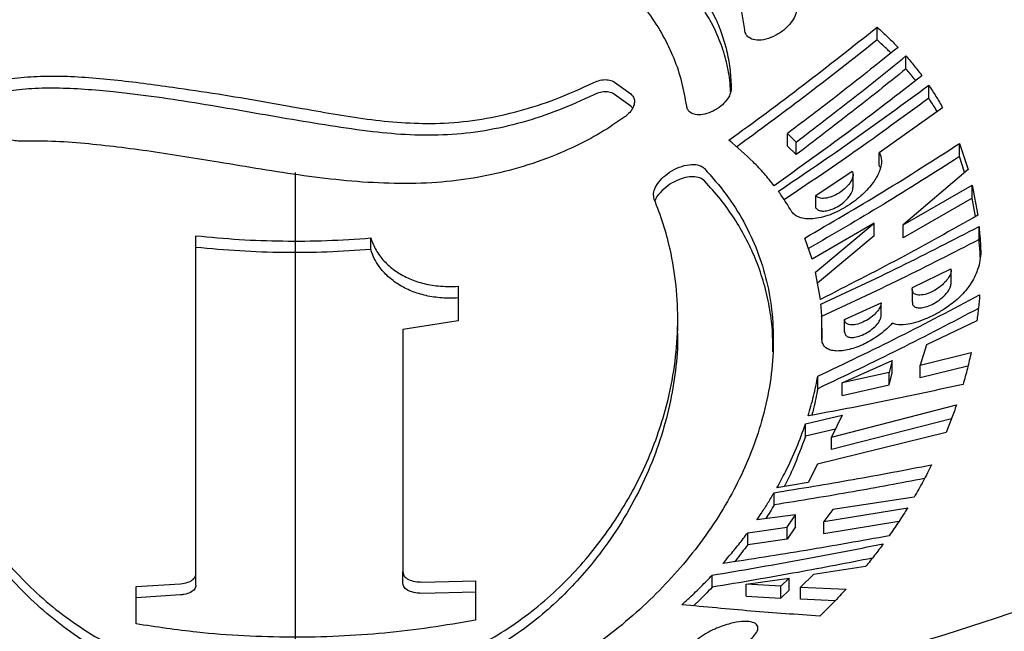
# Model space of a CAD drawing. Header units: millimetres. Extents: x 8 to 862, y 8 to 585.
# Tile 80 of 84: x 735 to 750, y 536 to 545. Entities that reach past the tile are written whole.
import ezdxf

# ---------------------------------------------------------------- set-up
doc = ezdxf.new("R2010")
doc.units = ezdxf.units.MM
doc.linetypes.add('CENTERX2', pattern=[20.32, 12.7, -2.54, 2.54, -2.54])
doc.layers.add('CENTERLINE', color=4, linetype='CENTERX2')
doc.layers.add('DIMENSIONS', color=2, linetype='Continuous')
doc.layers.add('OUTLINE', color=7, linetype='Continuous', lineweight=25)
doc.styles.add('SLDTEXTSTYLE0', font='TXT', dxfattribs={"width": 0.75})
doc.dimstyles.new('SLDDIMSTYLE23', dxfattribs={"dimtxt": 3.5, "dimasz": 2, "dimexe": 0, "dimexo": 0.0625, "dimgap": 0.875, "dimtad": 1, "dimrnd": 1e-09, "dimzin": 12, "dimdsep": 46, "dimtxsty": 'SLDTEXTSTYLE0', "dimsah": 1, "dimcen": 0, "dimadec": 0, "dimazin": 3, "dimtfac": 1, "dimtofl": 0, "dimtmove": 0, "dimatfit": 3, "dimfxl": 0, "dimfrac": 2, "dimtolj": 1, "dimtzin": 12, "dimarcsym": 0})
doc.dimstyles.new('SLDDIMSTYLE9', dxfattribs={"dimtxt": 3.5, "dimasz": 2, "dimexe": 0, "dimexo": 0.0625, "dimgap": 0.875, "dimtad": 1, "dimrnd": 1e-09, "dimzin": 12, "dimdsep": 46, "dimtxsty": 'SLDTEXTSTYLE0', "dimsah": 1, "dimcen": 0, "dimadec": 0, "dimazin": 3, "dimtfac": 1, "dimtofl": 0, "dimtmove": 0, "dimatfit": 3, "dimfxl": 0, "dimfrac": 2, "dimtolj": 1, "dimtzin": 12, "dimarcsym": 0})

# ---------------------------------------------------------------- blocks, each defined once
blk = doc.blocks.new('_D_87')
at = {"layer": 'DIMENSIONS'}
blk.add_line((791.29, 545.141), (739.166, 568.209), dxfattribs=at)
blk.add_arc((739.166, 568.209), 131.85, 291.26696, 338.13735, dxfattribs=at)
blk.add_solid([(791.29, 545.141), (789.663, 546.408), (789.258, 545.493)], dxfattribs=at)
at = {"layer": 'DIMENSIONS', "insert": (761.078, 563.428), "char_height": 3.5, "attachment_point": 1, "rotation": 336.1278, "style": 'SLDTEXTSTYLE0'}
blk.add_mtext('R57', dxfattribs=at)
blk = doc.blocks.new('_D_91')
at = {"layer": 'DIMENSIONS'}
blk.add_line((713.624, 507.081), (739.166, 568.209), dxfattribs=at)
blk.add_solid([(713.624, 507.081), (714.856, 508.733), (713.934, 509.119)], dxfattribs=at)
at = {"layer": 'DIMENSIONS', "insert": (722.421, 539.794), "char_height": 3.5, "attachment_point": 1, "rotation": 67.3225, "style": 'SLDTEXTSTYLE0'}
blk.add_mtext('R66,25', dxfattribs=at)
blk = doc.blocks.new('SW_CENTERMARKSYMBOL_0')
at = {"layer": 'CENTERLINE', "color": 0}
blk.add_line((0, -5), (0, -79.679), dxfattribs=at)

msp = doc.modelspace()

# ---------------------------------------------------------------- linework, layer by layer
at = {"layer": 'OUTLINE'}
for p, q in [((748.20515, 544.94774), (748.20515, 545.14681)), ((748.65262, 544.49797), (748.65262, 544.69883)), ((744.12616, 544.29161), (744.37867, 544.10845)), ((749.00571, 544.04279), (749.00571, 544.24482)), ((744.37867, 543.91908), (744.12616, 544.10255)), ((744.40633, 543.89209), (744.37867, 543.91908)), ((749.22204, 543.8939), (748.23753, 543.19635)), ((746.81081, 543.49346), (746.94659, 543.36159)), ((746.81081, 543.29847), (746.81081, 543.49346)), ((746.94659, 543.1662), (746.81081, 543.29847)), ((746.94659, 543.1662), (746.94659, 543.36159)), ((749.48213, 543.33821), (749.6168, 542.93786)), ((749.48213, 543.13531), (749.48213, 543.33821)), ((748.23753, 542.99721), (748.23753, 543.19635)), ((749.56385, 542.89245), (749.48213, 543.13531)), ((748.25382, 542.9662), (748.23753, 542.99721)), ((747.25302, 542.53282), (747.8169, 542.90881)), ((747.83054, 542.65797), (747.83054, 542.85685)), ((749.6168, 542.93786), (748.60972, 542.0743)), ((748.60972, 542.0743), (749.68043, 542.69233)), ((749.68043, 542.69233), (749.76604, 542.22368)), ((749.68043, 542.48971), (749.68043, 542.69233)), ((747.25302, 542.33677), (747.25302, 542.53282)), ((749.68043, 542.48971), (748.60972, 541.87511)), ((749.73248, 542.20511), (749.68043, 542.48971)), ((748.16036, 542.10165), (747.19534, 541.54481)), ((747.24991, 541.34115), (748.16036, 542.10165)), ((748.16036, 541.90354), (748.16036, 542.10165)), ((748.60972, 541.87511), (748.60972, 542.0743)), ((749.78673, 541.84794), (749.78673, 542.04979)), ((748.16036, 541.90354), (747.2796, 541.17061)), ((740.33995, 541.69151), (740.33995, 541.87136)), ((747.19534, 541.54481), (747.07963, 541.87016)), ((747.32379, 540.91685), (747.24991, 541.34115)), ((748.75342, 541.10417), (749.35023, 541.39352)), ((749.35414, 541.16502), (749.35414, 541.36409)), ((741.69819, 541.12061), (741.69819, 540.58591)), ((748.74951, 541.07416), (748.74951, 540.87635)), ((747.69901, 540.60638), (748.26943, 540.86653)), ((748.26943, 540.66968), (748.26943, 540.86653)), ((741.69819, 540.58591), (740.83883, 540.44942)), ((745.10817, 540.42245), (745.10817, 540.61311)), ((747.69901, 540.41101), (747.69901, 540.60638)), ((749.75287, 540.58616), (748.97104, 540.2123)), ((747.34884, 540.29143), (747.34884, 540.47152)), ((748.97104, 540.2123), (748.8708, 539.89582)), ((748.8708, 539.89582), (749.66449, 540.09238)), ((747.66053, 539.61901), (748.4384, 539.96613)), ((748.4384, 539.96613), (748.39399, 539.78332)), ((748.4384, 539.77046), (748.4384, 539.96613)), ((748.8708, 539.69964), (748.8708, 539.89582)), ((748.39399, 539.78332), (747.66053, 539.61901)), ((748.39399, 539.58805), (748.39399, 539.78332)), ((748.39399, 539.58805), (748.4384, 539.77046)), ((749.61508, 539.88255), (748.8708, 539.69964)), ((747.28257, 539.53013), (747.28257, 539.72354)), ((747.66053, 539.42515), (747.66053, 539.61901)), ((747.66053, 539.42515), (748.39399, 539.58805)), ((747.49665, 538.77725), (749.43781, 539.27918)), ((747.09346, 538.98432), (747.66053, 539.12076)), ((747.09346, 538.79232), (747.09346, 538.98432)), ((747.66053, 539.12076), (747.49665, 538.77725)), ((749.36061, 539.06381), (747.49665, 538.58505)), ((747.55661, 538.90293), (747.09346, 538.79232)), ((749.27706, 538.8509), (747.28033, 538.35718)), ((747.49665, 538.58505), (747.49665, 538.77725)), ((747.28033, 538.35718), (747.13528, 538.07276)), ((747.13528, 538.07276), (746.64875, 537.99122)), ((746.60462, 537.72436), (746.60462, 537.91399)), ((748.77815, 537.84406), (747.51456, 537.65132)), ((747.37793, 537.4665), (748.67944, 537.68006)), ((747.51456, 537.65132), (747.37793, 537.4665)), ((746.93952, 537.57087), (746.33746, 537.49205)), ((746.80632, 537.37997), (746.93952, 537.57087)), ((746.93952, 537.38146), (746.93952, 537.57087)), ((748.54286, 537.46664), (747.37793, 537.27685)), ((747.37793, 537.27685), (747.37793, 537.4665)), ((746.19531, 537.29289), (746.80632, 537.37997)), ((746.93952, 537.38146), (746.80632, 537.19102)), ((746.80632, 537.19102), (746.80632, 537.37997)), ((746.19531, 537.1047), (746.19531, 537.29289)), ((746.80632, 537.19102), (746.19531, 537.1047)), ((740.83883, 536.50985), (740.83883, 536.68413)), ((748.02522, 536.76557), (747.2141, 536.64085)), ((737.62691, 536.47993), (737.62691, 536.65396)), ((741.13432, 536.52555), (741.96655, 536.5442)), ((741.96655, 536.5442), (741.96655, 535.9354)), ((745.64243, 536.446), (745.64243, 536.63268)), ((746.17338, 536.49236), (746.83627, 536.58537)), ((746.83627, 536.58537), (746.70973, 536.46195)), ((746.83627, 536.39773), (746.83627, 536.58537)), ((747.2141, 536.64085), (747.01375, 536.44674)), ((736.69642, 536.45786), (737.38596, 536.50047)), ((736.69642, 535.87578), (736.69642, 536.45786)), ((746.70973, 536.46195), (746.17338, 536.49236)), ((746.17338, 536.3054), (746.17338, 536.49236)), ((746.70973, 536.27461), (746.70973, 536.46195)), ((746.70973, 536.27461), (746.83627, 536.39773)), ((747.01375, 536.44674), (747.72249, 536.41635)), ((747.01375, 536.25921), (747.01375, 536.44674)), ((737.38596, 536.32598), (736.69642, 536.28169)), ((741.96655, 536.36702), (741.13432, 536.35065)), ((746.17338, 536.3054), (746.70973, 536.27461)), ((747.55183, 536.23582), (747.01375, 536.25921))]:
    msp.add_line(p, q, dxfattribs=at)
for radius, start, end in [(40.67122, 180, 0), (34.01882, 180.168424, 359.831576), (36.55, 225, 315)]:
    msp.add_arc((739.16604, 568.20876), radius, start, end, dxfattribs=at)
for points, knots in [([(746.14816, 545.10348), (746.13725, 545.18694), (746.11543, 545.35388), (746.04537, 545.595), (745.94678, 545.82801), (745.80868, 546.06302), (745.62953, 546.29694), (745.47119, 546.44485), (745.39161, 546.51917)], [0, 0, 0, 0, 0.15443959, 0.30887519, 0.4678012, 0.62672686, 0.81241755, 1, 1, 1, 1]), ([(744.8545, 546.33254), (744.94398, 546.25376), (745.12293, 546.09619), (745.35117, 545.83872), (745.5471, 545.56463), (745.6967, 545.28894), (745.8052, 545.01791), (745.87913, 544.75273), (745.92691, 544.47742), (745.9346, 544.28629), (745.93844, 544.19073)], [0, 0, 0, 0, 0.133008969, 0.266016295, 0.40287537, 0.539733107, 0.653596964, 0.767460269, 0.883729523, 1, 1, 1, 1]), ([(745.9284, 544.1432), (745.9253, 544.20377), (745.91662, 544.37345), (745.8601, 544.64443), (745.76046, 544.95445), (745.62612, 545.23641), (745.46824, 545.48957), (745.29214, 545.71754), (745.09014, 545.93682), (744.93305, 546.07445), (744.8545, 546.14327)], [0, 0, 0, 0, 0.07849018, 0.21987225, 0.36536283, 0.51085492, 0.63187137, 0.75288892, 0.87644394, 1, 1, 1, 1]), ([(745.24739, 543.91744), (745.22554, 544.0437), (745.18184, 544.29621), (745.05694, 544.66351), (744.88706, 545.02117), (744.66893, 545.36368), (744.41099, 545.69001), (744.2056, 545.89349), (744.10255, 545.99558)], [0, 0, 0, 0, 0.16482057, 0.32964151, 0.49928799, 0.66893696, 0.833892, 1, 1, 1, 1]), ([(746.95345, 545.43299), (746.94944, 545.39861), (746.94143, 545.32997), (746.87441, 545.21783), (746.77241, 545.10926), (746.63498, 545.01457), (746.48108, 544.95285), (746.33832, 544.93735), (746.23211, 544.96613), (746.1661, 545.02416), (746.15403, 545.07754), (746.14816, 545.10348)], [0, 0, 0, 0, 0.10782122, 0.2152821, 0.33248586, 0.45967895, 0.58893806, 0.70940138, 0.81534147, 0.91025596, 1, 1, 1, 1]), ([(745.90327, 543.38922), (746.29144, 543.6747), (747.06814, 544.24593), (747.82603, 544.84643), (748.20515, 545.14681)], [0, 0, 0, 0, 0.49976744, 1, 1, 1, 1]), ([(748.20515, 545.14681), (748.23359, 545.12122), (748.29048, 545.07002), (748.40022, 544.96631), (748.47796, 544.88641), (748.52966, 544.83327)], [0, 0, 0, 0, 0.250946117, 0.501889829, 1, 1, 1, 1]), ([(748.20515, 544.94774), (747.8264, 544.64865), (747.10699, 544.08055), (746.36999, 543.54), (746.02101, 543.28403)], [0, 0, 0, 0, 0.526482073, 1, 1, 1, 1]), ([(748.41933, 544.74561), (748.40342, 544.76148), (748.33465, 544.83012), (748.26143, 544.89662), (748.20515, 544.94774)], [0, 0, 0, 0, 0.23134693, 1, 1, 1, 1]), ([(748.52966, 544.83327), (748.24611, 544.60582), (747.67886, 544.15077), (747.10022, 543.71261), (746.81081, 543.49346)], [0, 0, 0, 0, 0.49985655, 1, 1, 1, 1]), ([(746.94659, 543.36159), (747.2337, 543.58021), (747.80809, 544.01758), (748.37106, 544.47171), (748.65262, 544.69883)], [0, 0, 0, 0, 0.49985833, 1, 1, 1, 1]), ([(748.65262, 544.69883), (748.67447, 544.67371), (748.71817, 544.62348), (748.80232, 544.52181), (748.86169, 544.44372), (748.90118, 544.39178)], [0, 0, 0, 0, 0.25087236, 0.50173976, 1, 1, 1, 1]), ([(748.65262, 544.49797), (748.37117, 544.27192), (747.80812, 543.81969), (747.23382, 543.38407), (746.94659, 543.1662)], [0, 0, 0, 0, 0.49985915, 1, 1, 1, 1]), ([(748.80348, 544.31707), (748.79576, 544.32689), (748.74751, 544.38826), (748.69594, 544.44789), (748.65262, 544.49797)], [0, 0, 0, 0, 0.16011964, 1, 1, 1, 1]), ([(734.30781, 544.25887), (734.42713, 544.28684), (734.66633, 544.3429), (735.05829, 544.38218), (735.47263, 544.39206), (735.90737, 544.37218), (736.35796, 544.33175), (736.81256, 544.27647), (737.35038, 544.20279), (737.97048, 544.11034), (738.66892, 543.99444), (739.30785, 543.87974), (739.88855, 543.77498), (740.41702, 543.69779), (740.94806, 543.65062), (741.49974, 543.64739), (742.06877, 543.70925), (742.64695, 543.83735), (743.23087, 544.02343), (743.60762, 544.19559), (743.80355, 544.28512)], [0, 0, 0, 0, 0.04379876, 0.08780073, 0.13167667, 0.17820807, 0.22489764, 0.27167226, 0.31831991, 0.38999939, 0.46178466, 0.53350208, 0.58858697, 0.64376845, 0.69881508, 0.75371591, 0.81396777, 0.87442405, 0.93469628, 1, 1, 1, 1]), ([(743.80355, 544.28512), (743.83705, 544.299), (743.90413, 544.32682), (744.00642, 544.33514), (744.08167, 544.31981), (744.11467, 544.29889), (744.12616, 544.29161)], [0, 0, 0, 0, 0.290547, 0.58184025, 0.85446368, 1, 1, 1, 1]), ([(748.90118, 544.39178), (748.52409, 544.09953), (747.76952, 543.51469), (746.99398, 542.96048), (746.606, 542.68323)], [0, 0, 0, 0, 0.499732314, 1, 1, 1, 1]), ([(743.80355, 544.09638), (743.62255, 544.01293), (743.25996, 543.84576), (742.69196, 543.65864), (742.11492, 543.52717), (741.53207, 543.4661), (740.95144, 543.46453), (740.34474, 543.51954), (739.70989, 543.61308), (739.04047, 543.72335), (738.36762, 543.8419), (737.69284, 543.95792), (737.0182, 544.06259), (736.41797, 544.13625), (735.89611, 544.18252), (735.45279, 544.20333), (735.03629, 544.1931), (734.64975, 544.15116), (734.42178, 544.097), (734.30781, 544.06993)], [0, 0, 0, 0, 0.06045271, 0.1211043, 0.18155397, 0.24113471, 0.30091807, 0.36061525, 0.42979488, 0.49936742, 0.56896532, 0.63831537, 0.70731473, 0.77611036, 0.82279252, 0.86954815, 0.91614033, 0.95807868, 1, 1, 1, 1]), ([(745.93844, 544.19073), (745.93473, 544.1612), (745.92732, 544.10224), (745.86847, 544.00713), (745.77962, 543.9164), (745.66136, 543.83906), (745.53031, 543.79031), (745.40928, 543.77987), (745.3187, 543.80572), (745.26373, 543.85447), (745.25255, 543.89758), (745.24739, 543.91744)], [0, 0, 0, 0, 0.10990184, 0.21947868, 0.33799904, 0.46519883, 0.59357453, 0.71354992, 0.82036646, 0.91725028, 1, 1, 1, 1]), ([(746.67061, 542.59735), (747.0651, 542.86378), (747.85454, 543.39693), (748.62185, 543.96209), (749.00571, 544.24482)], [0, 0, 0, 0, 0.49971913, 1, 1, 1, 1]), ([(749.00571, 544.24482), (749.025, 544.21611), (749.06357, 544.15867), (749.13713, 544.04245), (749.18812, 543.95324), (749.22204, 543.8939)], [0, 0, 0, 0, 0.25083583, 0.50167268, 1, 1, 1, 1]), ([(744.12616, 544.10255), (744.10516, 544.11449), (744.06316, 544.13835), (743.97687, 544.14542), (743.88715, 544.13214), (743.83054, 544.10793), (743.80355, 544.09638)], [0, 0, 0, 0, 0.25281787, 0.50543306, 0.76413543, 1, 1, 1, 1]), ([(744.37867, 544.10845), (744.39515, 544.09305), (744.42809, 544.06227), (744.44188, 543.99555), (744.42763, 543.92045), (744.38168, 543.83997), (744.32803, 543.78534), (744.29359, 543.75917), (744.2891, 543.75576)], [0, 0, 0, 0, 0.18007013, 0.359883, 0.54654494, 0.74870706, 0.96720974, 1, 1, 1, 1]), ([(749.00571, 544.04279), (748.62227, 543.76157), (747.88473, 543.22064), (747.12622, 542.71026), (746.76205, 542.46522)], [0, 0, 0, 0, 0.519891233, 1, 1, 1, 1]), ([(749.13871, 543.83486), (749.13175, 543.84652), (749.08974, 543.91702), (749.04393, 543.98558), (749.00571, 544.04279)], [0, 0, 0, 0, 0.16550538, 1, 1, 1, 1]), ([(744.2891, 543.75576), (744.16402, 543.66914), (743.91317, 543.49544), (743.50063, 543.28166), (743.02764, 543.08095), (742.4913, 542.91075), (741.8953, 542.78542), (741.2725, 542.71855), (740.62786, 542.71253), (739.96449, 542.75545), (739.30147, 542.83513), (738.63872, 542.93775), (738.02276, 543.04224), (737.45294, 543.13584), (736.93052, 543.21546), (736.41039, 543.28525), (735.89362, 543.34114), (735.38334, 543.37928), (735.05413, 543.37661), (734.88954, 543.37528)], [0, 0, 0, 0, 0.04715799, 0.09457187, 0.14185944, 0.20445899, 0.26727939, 0.32995369, 0.39859263, 0.46740682, 0.53639209, 0.60537812, 0.67416164, 0.72810581, 0.7821953, 0.83619428, 0.89001487, 0.945013, 1, 1, 1, 1]), ([(734.88954, 543.37528), (734.85704, 543.37705), (734.79213, 543.38059), (734.69144, 543.41932), (734.59496, 543.47913), (734.54867, 543.53385), (734.52433, 543.56262)], [0, 0, 0, 0, 0.23560147, 0.47059155, 0.72158572, 1, 1, 1, 1]), ([(746.606, 542.68323), (746.55499, 542.74644), (746.45295, 542.87287), (746.22836, 543.11247), (746.03268, 543.27906), (745.90327, 543.38922)], [0, 0, 0, 0, 0.25300479, 0.5060125, 1, 1, 1, 1]), ([(747.07963, 541.87016), (747.48566, 542.1063), (748.29818, 542.57886), (749.08733, 543.08499), (749.48213, 543.33821)], [0, 0, 0, 0, 0.49971051, 1, 1, 1, 1]), ([(737.83696, 534.22499), (737.64348, 534.25714), (737.23474, 534.32505), (736.6375, 534.48772), (736.04649, 534.69475), (735.46957, 534.95129), (734.91533, 535.26086), (734.39018, 535.61967), (733.89455, 536.02106), (733.43545, 536.45958), (733.01914, 536.93335), (732.66147, 537.42181), (732.36135, 537.92255), (732.11946, 538.43213), (731.93516, 538.94664), (731.80927, 539.45963), (731.74361, 539.95297), (731.73341, 540.42361), (731.77316, 540.87071), (731.86268, 541.3059), (732.0023, 541.72603), (732.19219, 542.12849), (732.4345, 542.51078), (732.72424, 542.87509), (732.9615, 543.10103), (733.08004, 543.21391)], [0, 0, 0, 0, 0.03417366, 0.0721956, 0.11032652, 0.14836996, 0.19038397, 0.23250723, 0.2745556, 0.32132551, 0.36826258, 0.4152294, 0.46203975, 0.5094295, 0.55694903, 0.60447482, 0.65187315, 0.69535751, 0.73899697, 0.78268037, 0.82630278, 0.86977262, 0.91316578, 0.9566163, 1, 1, 1, 1]), ([(748.23753, 543.19635), (748.25421, 543.1575), (748.28755, 543.07988), (748.25391, 542.92195), (748.16158, 542.74788), (748.03157, 542.59573), (747.89721, 542.47653), (747.7773, 542.38806), (747.64642, 542.30942), (747.50781, 542.24383), (747.36878, 542.19645), (747.23798, 542.16991), (747.12027, 542.16535), (747.02332, 542.18012), (746.94698, 542.2128), (746.89739, 542.2519), (746.87679, 542.28287), (746.86916, 542.29432)], [0, 0, 0, 0, 0.08962524, 0.17908108, 0.27296432, 0.37848208, 0.43803529, 0.49759848, 0.56194768, 0.62627943, 0.69035201, 0.75437404, 0.81241361, 0.87040312, 0.92050205, 0.97058414, 1, 1, 1, 1]), ([(749.48213, 543.13531), (749.08776, 542.88364), (748.31725, 542.39193), (747.5242, 541.93282), (747.13705, 541.70869)], [0, 0, 0, 0, 0.51183216, 1, 1, 1, 1]), ([(744.74427, 542.47381), (744.73758, 542.50262), (744.72421, 542.56018), (744.75918, 542.66411), (744.83181, 542.77097), (744.94535, 542.87442), (745.09018, 542.95951), (745.24682, 543.01062), (745.3874, 543.01792), (745.47818, 542.99068), (745.51228, 542.96033), (745.5233, 542.95052)], [0, 0, 0, 0, 0.10626738, 0.21227441, 0.32512668, 0.44837226, 0.57911996, 0.71051031, 0.83441606, 0.94652331, 1, 1, 1, 1]), ([(745.5233, 542.95052), (745.64007, 542.81816), (745.87401, 542.55299), (746.14283, 542.12348), (746.35287, 541.6737), (746.50041, 541.19677), (746.58401, 540.6935), (746.6017, 540.16718), (746.55296, 539.62925), (746.44305, 539.1082), (746.28096, 538.6085), (746.07609, 538.13329), (745.82044, 537.66169), (745.51422, 537.19804), (745.1665, 536.75893), (744.78106, 536.34393), (744.36257, 535.95463), (743.90025, 535.58666), (743.42748, 535.26862), (742.95304, 535.00173), (742.48653, 534.7811), (741.99533, 534.58829), (741.48066, 534.42668), (740.97548, 534.30208), (740.63613, 534.24793), (740.48153, 534.22326)], [0, 0, 0, 0, 0.050136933, 0.10044194, 0.150764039, 0.200925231, 0.25316627, 0.305567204, 0.357972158, 0.41021897, 0.455536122, 0.501030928, 0.546566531, 0.592023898, 0.637309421, 0.6789375, 0.720697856, 0.762427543, 0.804014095, 0.83750363, 0.871104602, 0.904686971, 0.938150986, 0.971824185, 1, 1, 1, 1]), ([(745.5233, 542.75885), (745.50072, 542.77638), (745.4556, 542.81142), (745.34903, 542.82684), (745.2246, 542.81299), (745.08661, 542.76592), (744.94642, 542.68544), (744.83113, 542.57786), (744.76276, 542.4911), (744.7545, 542.44897), (744.75407, 542.44679)], [0, 0, 0, 0, 0.12435202, 0.24852956, 0.37736675, 0.51738565, 0.6695948, 0.83038468, 0.99125227, 1, 1, 1, 1]), ([(747.8169, 542.90881), (747.82339, 542.89228), (747.83634, 542.85926), (747.82072, 542.79308), (747.78061, 542.72065), (747.71265, 542.64365), (747.61843, 542.56982), (747.50656, 542.51168), (747.39549, 542.48265), (747.30732, 542.4885), (747.26703, 542.51369), (747.25438, 542.53096), (747.25302, 542.53282)], [0, 0, 0, 0, 0.09199207, 0.18379953, 0.28036062, 0.38866232, 0.51003947, 0.64050734, 0.76985373, 0.88678565, 0.98782954, 1, 1, 1, 1]), ([(733.73217, 542.79166), (733.65835, 542.63082), (733.51048, 542.30861), (733.36077, 541.80995), (733.26184, 541.30229), (733.21802, 540.78716), (733.22695, 540.26474), (733.28922, 539.73589), (733.40616, 539.20289), (733.57911, 538.67033), (733.80938, 538.14237), (734.07628, 537.66339), (734.36643, 537.23243), (734.6682, 536.85021), (735.01045, 536.48319), (735.39401, 536.13866), (735.8211, 535.82263), (736.2921, 535.53888), (736.77121, 535.31041), (737.24678, 535.13484), (737.70656, 535.00483), (738.18732, 534.90864), (738.68457, 534.85129), (739.19016, 534.83295), (739.67806, 534.85362), (740.14041, 534.90979), (740.57385, 534.99379), (741.03357, 535.11711), (741.50869, 535.28864), (741.98731, 535.51252), (742.43519, 535.77313), (742.84908, 536.06898), (743.22859, 536.39607), (743.56839, 536.74343), (743.88749, 537.12724), (744.18082, 537.54412), (744.44284, 537.99164), (744.65986, 538.44608), (744.83317, 538.90403), (744.97694, 539.40778), (745.07754, 539.95598), (745.11898, 540.54557), (745.09352, 541.1289), (745.00895, 541.64371), (744.89062, 542.09164), (744.79305, 542.34642), (744.74427, 542.47381)], [0, 0, 0, 0, 0.02757417, 0.05523959, 0.08294522, 0.11062815, 0.13821734, 0.16607818, 0.19404415, 0.22202964, 0.24996452, 0.27779909, 0.29912441, 0.32050447, 0.3418646, 0.36316281, 0.38431689, 0.40551546, 0.42663873, 0.44323561, 0.4598747, 0.47645529, 0.49314355, 0.50989638, 0.52658122, 0.54152704, 0.55651954, 0.57147477, 0.59094596, 0.61049012, 0.62998868, 0.6504409, 0.67096414, 0.69151207, 0.71199802, 0.73603874, 0.76015377, 0.78430998, 0.80845504, 0.83252112, 0.86357505, 0.89471154, 0.92584735, 0.95690071, 0.97845063, 1, 1, 1, 1]), ([(746.58496, 540.1029), (746.58464, 540.2306), (746.584, 540.4847), (746.52624, 540.85267), (746.43971, 541.21124), (746.31901, 541.55193), (746.1684, 541.87468), (745.98803, 542.18076), (745.77698, 542.47708), (745.60786, 542.66493), (745.5233, 542.75885)], [0, 0, 0, 0, 0.12963588, 0.25795562, 0.386378, 0.5146923, 0.6352138, 0.75573429, 0.87786975, 1, 1, 1, 1]), ([(747.25302, 542.33677), (747.26561, 542.32411), (747.29077, 542.29881), (747.35742, 542.28697), (747.43922, 542.29562), (747.5358, 542.32845), (747.63929, 542.38673), (747.73646, 542.4679), (747.80395, 542.5583), (747.83342, 542.62613), (747.82885, 542.65362), (747.82815, 542.65788)], [0, 0, 0, 0, 0.10163706, 0.20308334, 0.30951693, 0.42839096, 0.5613414, 0.70446295, 0.84700132, 0.97632969, 1, 1, 1, 1]), ([(746.86916, 542.29432), (746.85378, 542.32017), (746.82301, 542.37187), (746.75831, 542.47352), (746.70564, 542.54788), (746.67061, 542.59735)], [0, 0, 0, 0, 0.25083779, 0.50166458, 1, 1, 1, 1]), ([(749.76604, 542.22368), (749.36462, 541.99789), (748.56138, 541.54607), (747.73646, 541.12666), (747.32379, 540.91685)], [0, 0, 0, 0, 0.49975253, 1, 1, 1, 1]), ([(747.33152, 540.84289), (747.74576, 541.03585), (748.57464, 541.42197), (749.38258, 541.84045), (749.78673, 542.04979)], [0, 0, 0, 0, 0.49976061, 1, 1, 1, 1]), ([(749.78673, 542.04979), (749.79012, 542.01475), (749.79857, 541.92715), (749.80836, 541.78572), (749.8121, 541.67858), (749.81397, 541.625)], [0, 0, 0, 0, 0.249915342, 0.624900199, 1, 1, 1, 1]), ([(737.62691, 541.90609), (737.85081, 541.88497), (738.29862, 541.84272), (738.97679, 541.82036), (739.65818, 541.82499), (740.11269, 541.85591), (740.33995, 541.87136)], [0, 0, 0, 0, 0.24849337, 0.49699154, 0.74849774, 1, 1, 1, 1]), ([(737.62691, 536.65396), (737.62691, 536.89513), (737.62691, 537.37758), (737.62691, 538.17078), (737.62691, 539.0182), (737.62691, 539.92531), (737.62691, 540.88496), (737.62691, 541.56577), (737.62691, 541.90609)], [0, 0, 0, 0, 0.16504712, 0.33017972, 0.49522562, 0.6634546, 0.83177247, 1, 1, 1, 1]), ([(740.33995, 541.87136), (740.36465, 541.80762), (740.41405, 541.68016), (740.54257, 541.50945), (740.70969, 541.36216), (740.91099, 541.24544), (741.13942, 541.16511), (741.40129, 541.11464), (741.59357, 541.1185), (741.69819, 541.12061)], [0, 0, 0, 0, 0.14140033, 0.28276203, 0.42447779, 0.56615516, 0.70201337, 0.83786937, 1, 1, 1, 1]), ([(749.78673, 541.84794), (749.38291, 541.63998), (748.57487, 541.22387), (747.7461, 540.83999), (747.33152, 540.64796)], [0, 0, 0, 0, 0.49976756, 1, 1, 1, 1]), ([(749.80713, 541.57477), (749.80629, 541.59556), (749.80399, 541.65194), (749.79679, 541.7429), (749.79009, 541.81293), (749.78673, 541.84794)], [0, 0, 0, 0, 0.22597978, 0.61296016, 1, 1, 1, 1]), ([(740.33995, 541.69151), (740.11537, 541.6764), (739.6662, 541.64619), (738.98757, 541.64105), (738.3067, 541.66261), (737.85351, 541.70471), (737.62691, 541.72575)], [0, 0, 0, 0, 0.24854178, 0.49708687, 0.74854593, 1, 1, 1, 1]), ([(741.69819, 540.9396), (741.61249, 540.93753), (741.44111, 540.9334), (741.19653, 540.97114), (740.971, 541.04127), (740.77071, 541.14272), (740.6018, 541.27186), (740.4779, 541.4118), (740.39073, 541.5531), (740.35688, 541.64537), (740.33995, 541.69151)], [0, 0, 0, 0, 0.1327505, 0.26548049, 0.39826883, 0.53107262, 0.66353068, 0.79602037, 0.89800626, 1, 1, 1, 1]), ([(749.81397, 541.625), (749.80958, 541.58049), (749.80081, 541.49149), (749.75972, 541.35895), (749.70314, 541.23452), (749.63728, 541.12681), (749.55894, 541.02694), (749.47217, 540.93714), (749.37336, 540.85399), (749.25413, 540.76893), (749.11466, 540.68609), (748.95733, 540.61111), (748.79992, 540.5543), (748.64276, 540.51962), (748.51694, 540.51652), (748.45881, 540.53883), (748.4384, 540.54666)], [0, 0, 0, 0, 0.09171464, 0.18337021, 0.25284746, 0.32222382, 0.37923981, 0.43620058, 0.49308891, 0.55004293, 0.62826809, 0.70652061, 0.78538245, 0.86406061, 0.95227768, 1, 1, 1, 1]), ([(749.35023, 541.39352), (749.35242, 541.37561), (749.35679, 541.33984), (749.32791, 541.27161), (749.27532, 541.19846), (749.19565, 541.12224), (749.09213, 541.05145), (748.97621, 540.99924), (748.86891, 540.97838), (748.79152, 540.99228), (748.75254, 541.032), (748.74721, 541.07364), (748.75231, 541.09872), (748.75342, 541.10417)], [0, 0, 0, 0, 0.0830897, 0.16597573, 0.25407921, 0.35388246, 0.46601946, 0.5858941, 0.70321631, 0.80763318, 0.89701376, 0.97760988, 1, 1, 1, 1]), ([(748.75278, 540.87632), (748.75205, 540.86777), (748.74971, 540.84043), (748.77427, 540.80865), (748.82283, 540.78607), (748.89358, 540.78419), (748.98308, 540.80457), (749.08746, 540.8505), (749.19557, 540.92204), (749.28685, 541.01067), (749.34533, 541.09871), (749.34998, 541.14526), (749.35196, 541.16516)], [0, 0, 0, 0, 0.04016402, 0.12844186, 0.21569645, 0.30792358, 0.41051228, 0.52634726, 0.65394975, 0.78539826, 0.9082609, 1, 1, 1, 1]), ([(747.28257, 539.72354), (747.70646, 539.92603), (748.55461, 540.33119), (749.38268, 540.76777), (749.7969, 540.98615)], [0, 0, 0, 0, 0.49978032, 1, 1, 1, 1]), ([(749.7969, 540.98615), (749.79109, 540.91976), (749.78237, 540.82016), (749.76658, 540.68662), (749.75744, 540.61965), (749.75287, 540.58616)], [0, 0, 0, 0, 0.49989122, 0.74993196, 1, 1, 1, 1]), ([(747.34566, 540.31037), (747.34753, 540.40006), (747.35034, 540.53467), (747.34257, 540.71152), (747.3352, 540.79909), (747.33152, 540.84289)], [0, 0, 0, 0, 0.499569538, 0.749730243, 1, 1, 1, 1]), ([(748.26943, 540.86653), (748.26652, 540.84678), (748.26072, 540.80734), (748.21728, 540.73888), (748.15175, 540.66934), (748.0622, 540.60237), (747.95653, 540.54826), (747.85076, 540.51877), (747.76524, 540.52058), (747.71347, 540.54976), (747.69955, 540.58388), (747.69907, 540.60385), (747.69901, 540.60638)], [0, 0, 0, 0, 0.09670079, 0.19310339, 0.29718453, 0.41387764, 0.54066848, 0.66938384, 0.78904532, 0.89369677, 0.98650875, 1, 1, 1, 1]), ([(749.7768, 540.77595), (749.36956, 540.56237), (748.54804, 540.13154), (747.70679, 539.73174), (747.28257, 539.53013)], [0, 0, 0, 0, 0.49572415, 1, 1, 1, 1]), ([(747.69901, 540.41101), (747.70151, 540.39498), (747.7065, 540.36294), (747.74589, 540.33382), (747.80475, 540.32222), (747.88277, 540.33067), (747.97644, 540.3615), (748.07803, 540.41617), (748.17274, 540.49092), (748.24161, 540.57387), (748.26755, 540.63505), (748.26908, 540.66335), (748.26943, 540.66968)], [0, 0, 0, 0, 0.089636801, 0.179242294, 0.270148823, 0.36870179, 0.478616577, 0.600322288, 0.729024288, 0.85470136, 0.967528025, 1, 1, 1, 1]), ([(748.4384, 540.54666), (748.41078, 540.51741), (748.35554, 540.4589), (748.25735, 540.37791), (748.15174, 540.30461), (748.03848, 540.23965), (747.92037, 540.18551), (747.80155, 540.14468), (747.68793, 540.12014), (747.58662, 540.11276), (747.50041, 540.12254), (747.41457, 540.15362), (747.35304, 540.21492), (747.34782, 540.28246), (747.34566, 540.31037)], [0, 0, 0, 0, 0.07852884, 0.15709306, 0.23544278, 0.31379713, 0.39627898, 0.47873078, 0.55925232, 0.63971094, 0.71226273, 0.78476071, 0.9110467, 1, 1, 1, 1]), ([(745.10167, 540.42243), (745.10331, 540.3527), (745.10912, 540.10714), (745.06147, 539.67867), (744.95901, 539.13897), (744.79525, 538.59686), (744.57286, 538.05765), (744.2888, 537.52633), (743.97834, 537.06218), (743.66105, 536.66564), (743.35396, 536.33575), (743.01242, 536.02233), (742.62986, 535.72622), (742.20248, 535.45309), (741.72876, 535.20779), (741.24968, 535.0136), (740.77587, 534.86834), (740.31841, 534.76497), (739.84476, 534.69484), (739.36007, 534.66201), (738.87196, 534.66586), (738.39997, 534.70534), (737.95083, 534.77775), (737.52737, 534.87684), (737.07151, 535.01781), (736.59566, 535.21099), (736.11391, 535.46187), (735.6646, 535.75152), (735.25114, 536.0788), (734.87442, 536.43945), (734.54127, 536.8194), (734.23419, 537.23319), (733.95802, 537.67755), (733.71836, 538.15141), (733.52707, 538.63082), (733.38177, 539.11245), (733.27621, 539.63899), (733.2213, 540.07699), (733.22993, 540.3509), (733.23218, 540.42236)], [0, 0, 0, 0, 0.01432758, 0.05045739, 0.08692641, 0.12355272, 0.16020087, 0.19676626, 0.23318392, 0.25788117, 0.28263981, 0.30737616, 0.33204283, 0.35778215, 0.38357855, 0.40928159, 0.42986947, 0.45051221, 0.47108306, 0.49175055, 0.51249517, 0.53316353, 0.55229183, 0.57147698, 0.59061828, 0.61680963, 0.6430997, 0.66933018, 0.69725535, 0.72527714, 0.75333279, 0.78130428, 0.81369765, 0.84619289, 0.87874142, 0.91127233, 0.94369596, 0.98531047, 1, 1, 1, 1]), ([(740.83883, 540.44942), (740.83883, 540.09993), (740.83883, 539.40097), (740.83883, 538.4296), (740.83883, 537.51312), (740.83883, 536.96047), (740.83883, 536.68413)], [0, 0, 0, 0, 0.24867787, 0.4973519, 0.7486756, 1, 1, 1, 1]), ([(749.66449, 540.09238), (749.64576, 540.00997), (749.61765, 539.88632), (749.57402, 539.72113), (749.55035, 539.63848), (749.53852, 539.59715)], [0, 0, 0, 0, 0.49983901, 0.74990033, 1, 1, 1, 1]), ([(747.13288, 539.10614), (747.16291, 539.20936), (747.208, 539.36429), (747.25419, 539.5699), (747.27311, 539.67231), (747.28257, 539.72354)], [0, 0, 0, 0, 0.49948736, 0.74968206, 1, 1, 1, 1]), ([(749.53852, 539.59715), (749.14021, 539.50939), (748.34346, 539.33384), (747.53645, 539.18205), (747.13288, 539.10614)], [0, 0, 0, 0, 0.49991415, 1, 1, 1, 1]), ([(747.28257, 539.53013), (747.2632, 539.42801), (747.23719, 539.29084), (747.2004, 539.15268), (747.191, 539.11738)], [0, 0, 0, 0, 0.74445417, 1, 1, 1, 1]), ([(749.43781, 539.27918), (749.41272, 539.2077), (749.37509, 539.10047), (749.32028, 538.95777), (749.29147, 538.88652), (749.27706, 538.8509)], [0, 0, 0, 0, 0.49988088, 0.7499264, 1, 1, 1, 1]), ([(746.64875, 537.99122), (746.69335, 538.07322), (746.80504, 538.27858), (746.95831, 538.61019), (747.04837, 538.85949), (747.09346, 538.98432)], [0, 0, 0, 0, 0.24918753, 0.62404082, 1, 1, 1, 1]), ([(747.09346, 538.79232), (747.03211, 538.62711), (746.93994, 538.3789), (746.81819, 538.11809), (746.76702, 538.02283), (746.76006, 538.00988)], [0, 0, 0, 0, 0.6323486, 0.95001885, 1, 1, 1, 1]), ([(746.60462, 537.91399), (747.0142, 537.98096), (747.83347, 538.11491), (748.64418, 538.26975), (749.0496, 538.34718)], [0, 0, 0, 0, 0.49992977, 1, 1, 1, 1]), ([(749.0496, 538.34718), (749.00686, 538.26286), (748.94273, 538.13635), (748.85045, 537.96896), (748.80225, 537.8857), (748.77815, 537.84406)], [0, 0, 0, 0, 0.49981276, 0.74988186, 1, 1, 1, 1]), ([(748.93934, 538.13379), (748.57069, 538.06395), (747.7966, 537.91731), (747.01434, 537.79068), (746.60462, 537.72436)], [0, 0, 0, 0, 0.47623267, 1, 1, 1, 1]), ([(746.33746, 537.49205), (746.36113, 537.52695), (746.42035, 537.61421), (746.51033, 537.75478), (746.57318, 537.86091), (746.60462, 537.91399)], [0, 0, 0, 0, 0.24983861, 0.62480783, 1, 1, 1, 1]), ([(746.60462, 537.72436), (746.56306, 537.65377), (746.52086, 537.5821), (746.4748, 537.51101), (746.4741, 537.50994)], [0, 0, 0, 0, 0.98489933, 1, 1, 1, 1]), ([(748.67944, 537.68006), (748.63329, 537.60684), (748.56405, 537.49699), (748.46632, 537.35202), (748.4158, 537.28001), (748.39054, 537.244)], [0, 0, 0, 0, 0.499838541, 0.749898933, 1, 1, 1, 1]), ([(745.80639, 536.81263), (745.84073, 536.85208), (745.92664, 536.95075), (746.05755, 537.11061), (746.14938, 537.23211), (746.19531, 537.29289)], [0, 0, 0, 0, 0.2497566, 0.6247145, 1, 1, 1, 1]), ([(748.39054, 537.244), (747.96199, 537.16688), (747.10478, 537.01264), (746.23922, 536.87931), (745.80639, 536.81263)], [0, 0, 0, 0, 0.49994246, 1, 1, 1, 1]), ([(745.64243, 536.63268), (746.08763, 536.7083), (746.97815, 536.85956), (747.85968, 537.03276), (748.30051, 537.11938)], [0, 0, 0, 0, 0.4999309, 1, 1, 1, 1]), ([(746.19531, 537.1047), (746.13447, 537.02388), (746.06808, 536.93568), (745.99597, 536.84895), (745.98993, 536.8417)], [0, 0, 0, 0, 0.916339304, 1, 1, 1, 1]), ([(748.30051, 537.11938), (748.25604, 537.05993), (748.18932, 536.97074), (748.09655, 536.85315), (748.049, 536.79477), (748.02522, 536.76557)], [0, 0, 0, 0, 0.499880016, 0.749925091, 1, 1, 1, 1]), ([(748.13102, 536.89733), (747.74666, 536.82236), (746.92144, 536.66138), (746.0878, 536.521), (745.64243, 536.446)], [0, 0, 0, 0, 0.46575577, 1, 1, 1, 1]), ([(740.83883, 536.68413), (740.84335, 536.66152), (740.85238, 536.61629), (740.92295, 536.56417), (741.02001, 536.53177), (741.09864, 536.52749), (741.13432, 536.52555)], [0, 0, 0, 0, 0.26047185, 0.52089616, 0.78266069, 1, 1, 1, 1]), ([(737.38596, 536.50047), (737.42565, 536.50642), (737.50503, 536.51832), (737.5873, 536.56411), (737.62327, 536.61263), (737.62607, 536.64443), (737.62691, 536.65396)], [0, 0, 0, 0, 0.29259503, 0.58527652, 0.87573953, 1, 1, 1, 1]), ([(745.17383, 536.17419), (745.21479, 536.21161), (745.31724, 536.30522), (745.47474, 536.45769), (745.58651, 536.57433), (745.64243, 536.63268)], [0, 0, 0, 0, 0.249727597, 0.624677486, 1, 1, 1, 1]), ([(737.62691, 536.47993), (737.62253, 536.45804), (737.61377, 536.41425), (737.54534, 536.36304), (737.46321, 536.33514), (737.4046, 536.32819), (737.38596, 536.32598)], [0, 0, 0, 0, 0.2879666, 0.57588547, 0.86507957, 1, 1, 1, 1]), ([(741.13432, 536.35065), (741.09073, 536.35358), (741.00353, 536.35943), (740.90536, 536.39915), (740.84792, 536.4515), (740.84159, 536.49219), (740.83883, 536.50985)], [0, 0, 0, 0, 0.2664611, 0.53301227, 0.79724976, 1, 1, 1, 1]), ([(745.64243, 536.446), (745.56811, 536.36845), (745.47502, 536.27132), (745.3754, 536.17659), (745.35532, 536.15749)], [0, 0, 0, 0, 0.79843568, 1, 1, 1, 1]), ([(747.72249, 536.41635), (747.65646, 536.34548), (747.55738, 536.23915), (747.41917, 536.10008), (747.3482, 536.03139), (747.31272, 535.99704)], [0, 0, 0, 0, 0.49978379, 0.74986393, 1, 1, 1, 1]), ([(747.31272, 535.99704), (746.95751, 536.02153), (746.24704, 536.07053), (745.53159, 536.13963), (745.17383, 536.17419)], [0, 0, 0, 0, 0.49995754, 1, 1, 1, 1]), ([(741.96655, 535.9354), (741.73315, 535.89397), (741.26618, 535.81108), (740.55714, 535.729), (739.8375, 535.67805), (739.10851, 535.66293), (738.37299, 535.68458), (737.56619, 535.74525), (737.01048, 535.82865), (736.69642, 535.87578)], [0, 0, 0, 0, 0.13465572, 0.26941245, 0.40406399, 0.54263773, 0.68132585, 0.81990028, 1, 1, 1, 1]), ([(745.83078, 535.85326), (745.89398, 535.87163), (746.0204, 535.90836), (746.18514, 535.92054), (746.30389, 535.89748), (746.36017, 535.84127), (746.3524, 535.76427), (746.28988, 535.67789), (746.18299, 535.59022), (746.04024, 535.50745), (745.87131, 535.43639), (745.69095, 535.3853), (745.52088, 535.36269), (745.38703, 535.37427), (745.31101, 535.41916), (745.30062, 535.489), (745.3488, 535.57212), (745.44346, 535.65944), (745.57506, 535.74449), (745.71068, 535.81038), (745.79814, 535.84161), (745.83078, 535.85326)], [0, 0, 0, 0, 0.05979796, 0.11960789, 0.17861726, 0.23415725, 0.28565493, 0.33454736, 0.38302832, 0.43306963, 0.48601187, 0.54229407, 0.60115157, 0.66053096, 0.71774316, 0.77098855, 0.82058484, 0.86857357, 0.91743768, 0.96918004, 1, 1, 1, 1])]:
    msp.add_open_spline(points, degree=3, knots=knots, dxfattribs=at)

# ---------------------------------------------------------------- block references
at = {"layer": 'CENTERLINE'}
msp.add_blockref('SW_CENTERMARKSYMBOL_0', (739.16604, 568.20876), dxfattribs=at)

# ---------------------------------------------------------------- dimensions: what is measured, and where the dimension line sits
at = {"layer": 'DIMENSIONS'}
for mpoint, dimstyle, picture, middle in [((713.62376, 507.08059), 'SLDDIMSTYLE9', '_D_91', (729.30075, 544.59898)), ((791.28972, 545.14098), 'SLDDIMSTYLE23', '_D_87', (763.05269, 557.63754))]:
    dim = msp.add_radius_dim(center=(739.16604, 568.20876), mpoint=mpoint, dimstyle=dimstyle, dxfattribs=at)
    dim.commit()
    dim.dimension.update_dxf_attribs({"geometry": picture, "text_midpoint": middle, "dimtype": 164})

doc.saveas('drawing.dxf')
